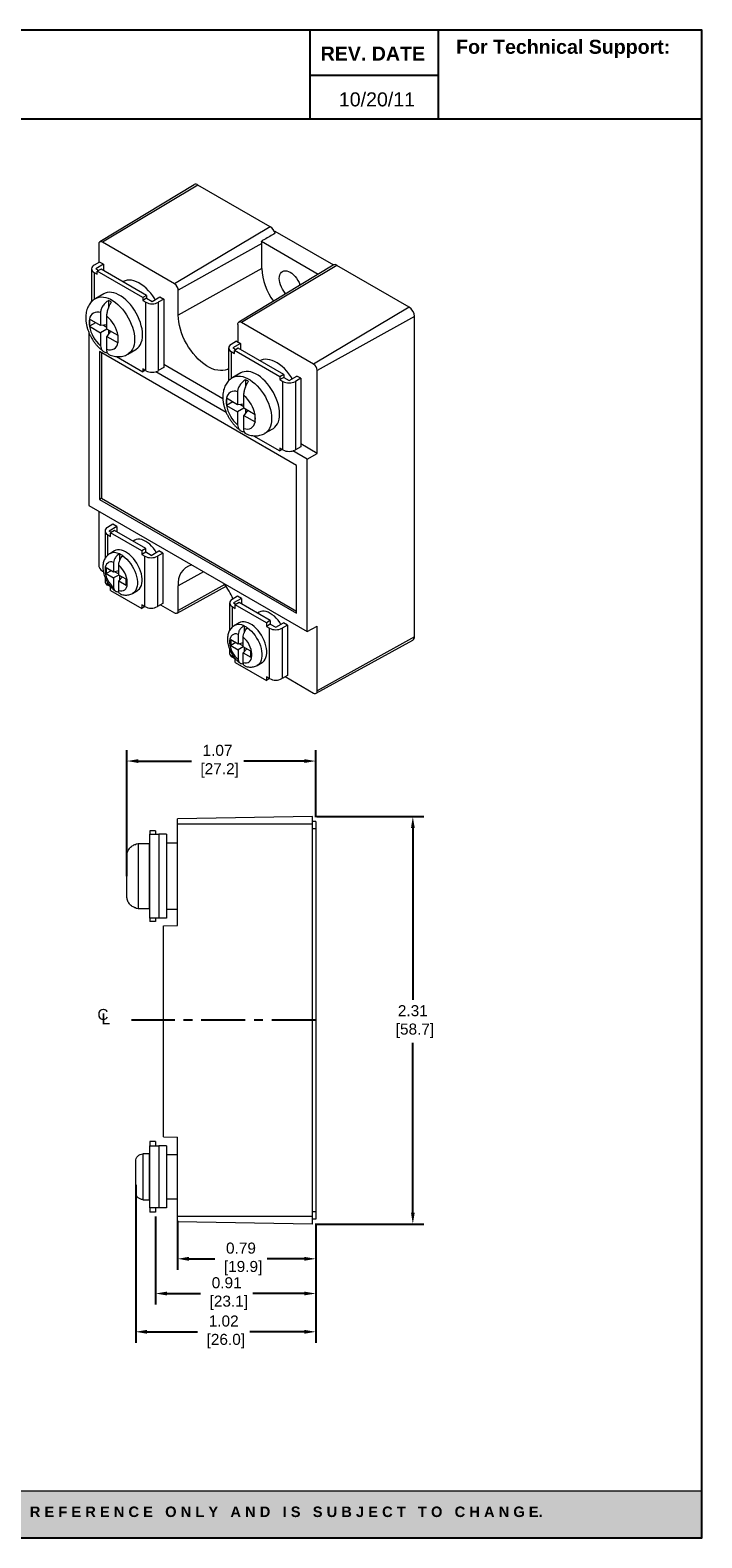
# Model space of a CAD drawing. Header units: inches. Extents: x -0.9 to 21.4, y 0.3 to 17.4.
# Tile 3 of 3: x 13.8 to 21.4, y 0.3 to 17.4. Entities that reach past the tile are written whole.
import ezdxf

# ---------------------------------------------------------------- set-up
doc = ezdxf.new("R2010")
doc.units = ezdxf.units.IN
doc.header["$MEASUREMENT"] = 0
doc.header["$PDSIZE"] = -1
doc.linetypes.add('CENTERX2', pattern=[0.8, 0.5, -0.1, 0.1, -0.1])
doc.layers.add('Layer 1', color=7, linetype='Continuous')
doc.styles.get("Standard").update_dxf_attribs({"font": 'arial.ttf'})
doc.dimstyles.get("Standard").update_dxf_attribs({"dimtxt": 0.18, "dimasz": 0.18, "dimexe": 0.18, "dimexo": 0.0625, "dimgap": 0.09, "dimtad": 0, "dimtih": 1, "dimtoh": 1, "dimdec": 4, "dimzin": 0, "dimdsep": 46, "dimtxsty": 'Standard', "dimcen": 0.09, "dimadec": 0, "dimazin": 0, "dimtfac": 1, "dimtdec": 4, "dimtofl": 0, "dimtmove": 0, "dimatfit": 3, "dimfxl": 0, "dimtolj": 1, "dimtzin": 0, "dimarcsym": 0})

# ---------------------------------------------------------------- blocks, each defined once
blk = doc.blocks.new('*D18')
at = {"color": 0, "lineweight": -2}
for p, q in [((17.061, 8.438), (18.274, 8.438)), ((18.149, 8.308), (18.149, 6.359)), ((18.149, 3.946), (18.149, 5.87)), ((17.061, 3.816), (18.274, 3.816))]:
    blk.add_line(p, q, dxfattribs=at)
at = {"color": 0}
for points in [[(18.128, 8.308), (18.171, 8.308), (18.149, 8.438)], [(18.128, 3.946), (18.171, 3.946), (18.149, 3.816)]]:
    blk.add_solid(points, dxfattribs=at)
at = {"layer": 'Defpoints', "color": 0}
for p in [(17.011, 8.438), (17.011, 3.816), (18.149, 3.816)]:
    blk.add_point(p, dxfattribs=at)
at = {"color": 0, "insert": (18.149, 6.299), "char_height": 0.125, "attachment_point": 2}
blk.add_mtext('\\A1;2.31\\P [58.7]', dxfattribs=at)
blk = doc.blocks.new('*D19')
at = {"color": 0, "lineweight": -2}
for p, q in [((15.477, 3.852), (15.477, 3.297)), ((17.047, 3.822), (17.047, 3.297)), ((15.607, 3.422), (15.901, 3.422)), ((16.917, 3.422), (16.495, 3.422))]:
    blk.add_line(p, q, dxfattribs=at)
at = {"color": 0}
for points in [[(15.607, 3.444), (15.607, 3.4), (15.477, 3.422)], [(16.917, 3.444), (16.917, 3.4), (17.047, 3.422)]]:
    blk.add_solid(points, dxfattribs=at)
at = {"layer": 'Defpoints', "color": 0}
for p in [(15.477, 3.902), (17.047, 3.872), (17.047, 3.422)]:
    blk.add_point(p, dxfattribs=at)
at = {"color": 0, "insert": (16.198, 3.606), "char_height": 0.125, "attachment_point": 2}
blk.add_mtext('\\A1;0.79\\P [19.9]', dxfattribs=at)
blk = doc.blocks.new('*D20')
at = {"color": 0, "lineweight": -2}
for p, q in [((14.903, 7.762), (14.903, 9.193)), ((15.033, 9.068), (15.635, 9.068)), ((16.917, 9.068), (16.229, 9.068)), ((17.047, 8.431), (17.047, 9.193))]:
    blk.add_line(p, q, dxfattribs=at)
at = {"color": 0}
for points in [[(15.033, 9.089), (15.033, 9.046), (14.903, 9.068)], [(16.917, 9.089), (16.917, 9.046), (17.047, 9.068)]]:
    blk.add_solid(points, dxfattribs=at)
at = {"layer": 'Defpoints', "color": 0}
for p in [(17.047, 9.068), (17.047, 8.381), (14.903, 7.712)]:
    blk.add_point(p, dxfattribs=at)
at = {"color": 0, "insert": (15.932, 9.252), "char_height": 0.125, "attachment_point": 2}
blk.add_mtext('\\A1;1.07\\P [27.2]', dxfattribs=at)
blk = doc.blocks.new('*D21')
at = {"color": 0, "lineweight": -2}
for p, q in [((15.003, 4.262), (15.003, 2.469)), ((17.047, 3.822), (17.047, 2.469)), ((15.133, 2.594), (15.705, 2.594)), ((16.917, 2.594), (16.299, 2.594))]:
    blk.add_line(p, q, dxfattribs=at)
at = {"color": 0}
for points in [[(15.133, 2.616), (15.133, 2.572), (15.003, 2.594)], [(16.917, 2.616), (16.917, 2.572), (17.047, 2.594)]]:
    blk.add_solid(points, dxfattribs=at)
at = {"layer": 'Defpoints', "color": 0}
for p in [(15.003, 4.312), (17.047, 3.872), (17.047, 2.594)]:
    blk.add_point(p, dxfattribs=at)
at = {"color": 0, "insert": (16.002, 2.779), "char_height": 0.125, "attachment_point": 2}
blk.add_mtext('\\A1;1.02\\P [26.0]', dxfattribs=at)
blk = doc.blocks.new('*D22')
at = {"color": 0, "lineweight": -2}
for p, q in [((15.227, 3.902), (15.227, 2.903)), ((17.047, 3.822), (17.047, 2.903)), ((15.357, 3.028), (15.739, 3.028)), ((16.917, 3.028), (16.333, 3.028))]:
    blk.add_line(p, q, dxfattribs=at)
at = {"color": 0}
for points in [[(15.357, 3.05), (15.357, 3.007), (15.227, 3.028)], [(16.917, 3.05), (16.917, 3.007), (17.047, 3.028)]]:
    blk.add_solid(points, dxfattribs=at)
at = {"layer": 'Defpoints', "color": 0}
for p in [(15.227, 3.952), (17.047, 3.872), (17.047, 3.028)]:
    blk.add_point(p, dxfattribs=at)
at = {"color": 0, "insert": (16.036, 3.213), "char_height": 0.125, "attachment_point": 2}
blk.add_mtext('\\A1;0.91\\P [23.1]', dxfattribs=at)
blk = doc.blocks.new('SW_SYMBOL_MOD_CL')
at = {"color": 0, "char_height": 30.5, "attachment_point": 5}
for s, insert in [('C', (15.7, 23.6)), ('L', (23.6, 11.8))]:
    blk.add_mtext(s, dxfattribs=dict(at, insert=insert))
blk = doc.blocks.new('block 4')
at = {"layer": 'Layer 1', "color": 7, "lineweight": 25}
blk.add_lwpolyline([(0.1875, -8.3125), (10.8125, -8.3125), (10.8125, -0.1875), (0.1875, -0.1875), (0.1875, -8.3125)], dxfattribs=at)
blk = doc.blocks.new('block 5')
at = {"layer": 'Layer 1', "color": 7, "lineweight": 25}
blk.add_lwpolyline([(10.8125, -0.6671), (2.3666, -0.6671)], dxfattribs=at)
blk = doc.blocks.new('block 6')
at = {"layer": 'Layer 1', "color": 7, "lineweight": 25}
blk.add_lwpolyline([(8.6985, -0.43), (9.3914, -0.43)], dxfattribs=at)
blk = doc.blocks.new('block 7')
at = {"layer": 'Layer 1', "color": 7, "insert": (8.7565, -0.3517), "char_height": 0.075556, "attachment_point": 7}
blk.add_mtext('\\fArial|b1|i0|c0|p34;\\W1;REV. DATE', dxfattribs=at)
blk = doc.blocks.new('block 8')
at = {"layer": 'Layer 1', "color": 7, "insert": (9.487, -0.3378), "char_height": 0.075556, "attachment_point": 7}
blk.add_mtext('\\fArial|b1|i0|c0|p34;\\W1;For Technical Support:', dxfattribs=at)
blk = doc.blocks.new('block 9')
at = {"layer": 'Layer 1', "color": 7, "lineweight": 25}
blk.add_lwpolyline([(8.6985, -0.1935), (8.6985, -0.6671)], dxfattribs=at)
blk = doc.blocks.new('block 10')
at = {"layer": 'Layer 1', "color": 7, "lineweight": 25}
blk.add_lwpolyline([(9.3907, -0.1935), (9.3907, -0.6671)], dxfattribs=at)
blk = doc.blocks.new('block 11')
at = {"layer": 'Layer 1', "color": 7, "lineweight": 25}
blk.add_lwpolyline([(2.3666, -0.1935), (2.3666, -0.6671)], dxfattribs=at)
blk = doc.blocks.new('block 3')
at = {"layer": 'Layer 1'}
for name in ['block 4', 'block 11', 'block 9', 'block 10', 'block 7', 'block 8', 'block 6', 'block 5']:
    blk.add_blockref(name, (0, 0), dxfattribs=at)
blk = doc.blocks.new('block 13')
at = {"layer": 'Layer 1', "color": 7, "insert": (8.7682, -0.5867), "char_height": 0.075556, "attachment_point": 7}
blk.add_mtext('\\A1;10/20/11', dxfattribs=at)

msp = doc.modelspace()

# ---------------------------------------------------------------- hatches: boundary and pattern name
at = {"layer": 'Layer 1'}
h = msp.add_hatch(color=7, dxfattribs=at)
h.dxf.hatch_style = 2
h.paths.add_polyline_path([(21.43, 0.787), (-0.933, 0.787), (-0.933, 0.257), (21.43, 0.257)])

# ---------------------------------------------------------------- linework, layer by layer
at = {"color": 7, "linetype": 'Continuous', "lineweight": 15}
for p, q in [((15.666, 15.605), (14.595, 14.956)), ((15.71, 15.601), (14.625, 14.953)), ((16.53, 15.128), (15.71, 15.601)), ((16.53, 15.128), (15.445, 14.48)), ((16.584, 15.079), (16.577, 15.075)), ((16.584, 15.079), (17.248, 14.696)), ((14.583, 14.929), (14.583, 14.722)), ((15.445, 14.48), (14.625, 14.953)), ((16.436, 14.937), (15.487, 14.407)), ((16.433, 14.963), (17.075, 14.592)), ((16.436, 14.655), (16.436, 14.937)), ((14.593, 14.728), (14.532, 14.692)), ((14.637, 14.702), (14.593, 14.728)), ((14.503, 14.651), (14.503, 14.278)), ((14.532, 14.61), (14.567, 14.59)), ((14.637, 14.702), (14.549, 14.651)), ((14.549, 14.651), (14.583, 14.632)), ((14.611, 14.648), (14.567, 14.623)), ((14.567, 14.59), (14.567, 14.623)), ((15.083, 14.325), (14.567, 14.623)), ((15.127, 14.35), (14.611, 14.648)), ((14.637, 14.702), (14.637, 14.633)), ((16.436, 14.655), (15.487, 14.126)), ((17.244, 14.694), (16.173, 14.045)), ((17.288, 14.69), (16.203, 14.042)), ((18.107, 14.217), (17.288, 14.69)), ((14.64, 14.368), (14.55, 14.315)), ((14.859, 14.505), (14.858, 14.505)), ((15.487, 14.126), (15.487, 14.407)), ((14.694, 14.291), (14.694, 14.206)), ((15.127, 14.35), (15.083, 14.325)), ((15.083, 14.325), (15.083, 14.292)), ((15.127, 14.317), (15.083, 14.292)), ((15.083, 14.292), (15.119, 14.272)), ((15.119, 13.496), (15.119, 14.272)), ((15.127, 14.35), (15.127, 14.317)), ((15.127, 14.317), (15.19, 14.281)), ((15.19, 14.281), (15.278, 14.332)), ((15.322, 14.307), (15.26, 14.272)), ((15.26, 14.272), (15.26, 13.496)), ((15.278, 14.332), (15.322, 14.307)), ((15.322, 14.307), (15.322, 13.531)), ((18.107, 14.217), (17.022, 13.569)), ((14.478, 14.081), (14.478, 14.08)), ((14.605, 14.007), (14.478, 14.081)), ((14.478, 14.08), (14.478, 14.001)), ((14.548, 14.04), (14.478, 13.999)), ((14.605, 14.154), (14.605, 14.007)), ((14.675, 13.967), (14.675, 14.113)), ((17.022, 13.569), (16.203, 14.042)), ((18.168, 14.112), (17.064, 13.497)), ((18.168, 10.478), (18.168, 14.112)), ((14.472, 13.922), (14.474, 13.923)), ((14.475, 13.92), (14.472, 13.922)), ((14.472, 13.922), (14.472, 11.967)), ((14.478, 13.999), (14.478, 13.999)), ((14.478, 13.999), (14.605, 13.926)), ((14.675, 14.014), (14.605, 14.007)), ((14.675, 13.967), (14.605, 13.926)), ((14.605, 13.926), (14.605, 13.779)), ((14.638, 14.01), (14.675, 13.989)), ((14.803, 13.893), (14.675, 13.967)), ((14.716, 13.943), (14.675, 13.885)), ((14.675, 13.885), (14.803, 13.812)), ((14.675, 13.738), (14.675, 13.885)), ((14.694, 13.956), (14.694, 13.912)), ((14.803, 13.893), (14.803, 13.893)), ((14.803, 13.813), (14.803, 13.892)), ((16.161, 14.018), (16.161, 13.823)), ((16.829, 12.422), (14.592, 13.714)), ((14.592, 13.714), (14.592, 12.036)), ((14.614, 13.701), (14.614, 12.048)), ((14.803, 13.812), (14.803, 13.813)), ((14.915, 13.683), (15.005, 13.735)), ((16.058, 13.753), (16.058, 13.38)), ((16.149, 13.83), (16.088, 13.794)), ((16.088, 13.712), (16.123, 13.692)), ((16.193, 13.804), (16.105, 13.753)), ((16.105, 13.753), (16.138, 13.734)), ((16.167, 13.75), (16.123, 13.725)), ((16.123, 13.692), (16.123, 13.725)), ((16.639, 13.427), (16.123, 13.725)), ((16.149, 13.83), (16.193, 13.804)), ((16.683, 13.452), (16.167, 13.75)), ((16.193, 13.804), (16.193, 13.735)), ((14.785, 13.656), (15.083, 13.484)), ((15.083, 13.516), (15.083, 13.484)), ((15.119, 13.496), (15.083, 13.516)), ((15.322, 13.531), (15.26, 13.496)), ((15.992, 13.177), (15.322, 13.564)), ((16.414, 13.607), (16.414, 13.607)), ((15.112, 13.5), (15.083, 13.484)), ((16.031, 13.022), (15.23, 13.484)), ((16.196, 13.47), (16.105, 13.417)), ((16.25, 13.393), (16.25, 13.308)), ((16.683, 13.452), (16.639, 13.427)), ((16.639, 13.427), (16.639, 13.394)), ((16.683, 13.419), (16.639, 13.394)), ((16.639, 13.394), (16.674, 13.374)), ((16.674, 12.598), (16.674, 13.374)), ((16.683, 13.452), (16.683, 13.419)), ((16.683, 13.419), (16.745, 13.383)), ((16.745, 13.383), (16.834, 13.434)), ((16.877, 13.409), (16.816, 13.374)), ((16.816, 13.374), (16.816, 12.598)), ((16.877, 13.409), (16.834, 13.434)), ((16.877, 13.409), (16.877, 12.633)), ((17.064, 12.558), (17.064, 13.497)), ((16.033, 13.183), (16.033, 13.181)), ((16.16, 13.109), (16.033, 13.183)), ((16.033, 13.181), (16.033, 13.103)), ((16.16, 13.256), (16.16, 13.109)), ((16.231, 13.069), (16.231, 13.215)), ((16.104, 13.142), (16.033, 13.101)), ((16.033, 13.101), (16.033, 13.101)), ((16.033, 13.101), (16.16, 13.028)), ((16.231, 13.116), (16.16, 13.109)), ((16.231, 13.069), (16.16, 13.028)), ((16.16, 13.028), (16.16, 12.881)), ((16.193, 13.112), (16.231, 13.09)), ((16.358, 12.995), (16.231, 13.069)), ((16.272, 13.045), (16.231, 12.987)), ((16.25, 13.058), (16.25, 13.014)), ((16.231, 12.987), (16.358, 12.914)), ((16.231, 12.84), (16.231, 12.987)), ((16.358, 12.995), (16.358, 12.995)), ((16.358, 12.915), (16.358, 12.994)), ((16.358, 12.913), (16.358, 12.915)), ((16.47, 12.785), (16.561, 12.837)), ((16.34, 12.758), (16.639, 12.586)), ((17.064, 12.558), (16.877, 12.666)), ((16.639, 12.618), (16.639, 12.586)), ((16.674, 12.598), (16.639, 12.618)), ((16.667, 12.602), (16.639, 12.586)), ((16.949, 12.492), (16.786, 12.586)), ((16.877, 12.633), (16.816, 12.598)), ((16.949, 12.492), (17.064, 12.558)), ((16.949, 10.537), (16.949, 12.492)), ((16.829, 10.745), (16.829, 12.422)), ((14.614, 12.048), (14.592, 12.036)), ((14.592, 12.036), (16.829, 10.745)), ((14.614, 12.048), (16.829, 10.769)), ((14.472, 11.967), (16.949, 10.537)), ((14.583, 11.902), (14.583, 11.295)), ((14.655, 11.677), (14.655, 11.365)), ((14.745, 11.753), (14.684, 11.718)), ((14.684, 11.636), (14.719, 11.616)), ((14.789, 11.728), (14.701, 11.677)), ((14.728, 11.662), (14.701, 11.677)), ((14.763, 11.682), (14.719, 11.657)), ((14.719, 11.616), (14.719, 11.657)), ((15.073, 11.453), (14.719, 11.657)), ((14.789, 11.728), (14.745, 11.753)), ((15.117, 11.478), (14.763, 11.682)), ((14.789, 11.728), (14.789, 11.667)), ((14.992, 11.572), (14.973, 11.561)), ((15.117, 11.478), (15.073, 11.453)), ((15.117, 11.437), (15.117, 11.478)), ((14.763, 11.452), (14.708, 11.42)), ((14.753, 11.321), (14.753, 11.211)), ((14.81, 11.178), (14.81, 11.289)), ((14.82, 11.416), (14.82, 11.338)), ((15.073, 11.453), (15.073, 11.412)), ((15.117, 11.437), (15.073, 11.412)), ((15.073, 11.412), (15.108, 11.391)), ((15.108, 10.82), (15.108, 11.391)), ((15.179, 11.401), (15.117, 11.437)), ((15.179, 11.401), (15.267, 11.452)), ((15.311, 11.427), (15.25, 11.391)), ((15.25, 11.391), (15.25, 10.82)), ((15.311, 11.427), (15.267, 11.452)), ((15.311, 11.427), (15.311, 10.855)), ((14.625, 11.223), (14.636, 11.217)), ((14.655, 11.153), (14.655, 11.105)), ((14.753, 11.211), (14.668, 11.26)), ((14.668, 11.26), (14.668, 11.194)), ((14.725, 11.227), (14.668, 11.194)), ((14.668, 11.194), (14.753, 11.146)), ((14.81, 11.224), (14.753, 11.211)), ((14.81, 11.178), (14.753, 11.146)), ((14.753, 11.146), (14.753, 11.035)), ((14.768, 11.214), (14.81, 11.19)), ((14.895, 11.129), (14.81, 11.178)), ((14.849, 11.155), (14.81, 11.113)), ((14.82, 11.172), (14.82, 11.124)), ((14.895, 11.064), (14.895, 11.129)), ((14.719, 11.044), (14.684, 11.065)), ((14.719, 11.003), (14.719, 11.044)), ((14.719, 11.003), (15.073, 10.799)), ((14.81, 11.002), (14.81, 11.113)), ((14.81, 11.113), (14.895, 11.064)), ((14.968, 10.969), (15.023, 11.001)), ((15.474, 10.746), (16.029, 11.051)), ((15.487, 10.774), (15.487, 11.055)), ((15.108, 10.82), (15.073, 10.84)), ((15.073, 10.84), (15.073, 10.799)), ((15.108, 10.82), (15.073, 10.799)), ((15.311, 10.855), (15.25, 10.82)), ((15.286, 10.841), (15.445, 10.75)), ((16.069, 10.861), (16.069, 10.548)), ((16.16, 10.937), (16.098, 10.901)), ((16.098, 10.82), (16.134, 10.799)), ((16.204, 10.912), (16.115, 10.861)), ((16.115, 10.861), (16.142, 10.845)), ((16.177, 10.866), (16.134, 10.84)), ((16.134, 10.799), (16.134, 10.84)), ((16.487, 10.636), (16.134, 10.84)), ((16.204, 10.912), (16.16, 10.937)), ((16.531, 10.661), (16.177, 10.866)), ((16.204, 10.912), (16.204, 10.85)), ((16.178, 10.635), (16.122, 10.603)), ((16.406, 10.755), (16.387, 10.745)), ((16.531, 10.661), (16.487, 10.636)), ((16.487, 10.636), (16.487, 10.595)), ((16.531, 10.621), (16.487, 10.595)), ((16.531, 10.661), (16.531, 10.621)), ((16.531, 10.621), (16.593, 10.585)), ((16.593, 10.585), (16.682, 10.636)), ((16.725, 10.61), (16.664, 10.575)), ((16.725, 10.61), (16.682, 10.636)), ((16.725, 10.61), (16.725, 10.039)), ((16.167, 10.394), (16.083, 10.443)), ((16.083, 10.443), (16.083, 10.378)), ((16.167, 10.505), (16.167, 10.394)), ((16.224, 10.362), (16.224, 10.472)), ((16.234, 10.6), (16.234, 10.521)), ((16.487, 10.595), (16.522, 10.575)), ((16.522, 10.003), (16.522, 10.575)), ((16.664, 10.575), (16.664, 10.003)), ((16.949, 10.537), (17.064, 10.599)), ((17.052, 9.836), (18.15, 10.439)), ((17.064, 9.863), (17.064, 10.599)), ((18.168, 10.478), (17.064, 9.863)), ((16.069, 10.336), (16.069, 10.289)), ((16.139, 10.411), (16.083, 10.378)), ((16.083, 10.378), (16.167, 10.329)), ((16.224, 10.408), (16.167, 10.394)), ((16.224, 10.362), (16.167, 10.329)), ((16.167, 10.329), (16.167, 10.218)), ((16.182, 10.398), (16.224, 10.373)), ((16.309, 10.313), (16.224, 10.362)), ((16.264, 10.339), (16.224, 10.296)), ((16.224, 10.186), (16.224, 10.296)), ((16.224, 10.296), (16.309, 10.247)), ((16.234, 10.356), (16.234, 10.307)), ((16.309, 10.247), (16.309, 10.313)), ((16.134, 10.228), (16.098, 10.248)), ((16.134, 10.187), (16.134, 10.228)), ((16.134, 10.187), (16.487, 9.983)), ((16.382, 10.153), (16.437, 10.185)), ((16.522, 10.003), (16.487, 10.024)), ((16.487, 10.024), (16.487, 9.983)), ((16.522, 10.003), (16.487, 9.983)), ((16.725, 10.039), (16.664, 10.003)), ((16.701, 10.025), (17.022, 9.839)), ((17.011, 8.438), (15.477, 8.411)), ((15.477, 8.352), (15.477, 8.411)), ((17.011, 8.352), (17.011, 8.438)), ((17.047, 8.381), (17.011, 8.381)), ((17.047, 8.381), (17.047, 8.298)), ((15.227, 8.277), (15.165, 8.277)), ((15.165, 8.277), (15.165, 8.237)), ((15.165, 7.287), (15.165, 8.237)), ((15.165, 8.237), (15.265, 8.237)), ((15.227, 8.277), (15.227, 8.237)), ((15.265, 8.237), (15.265, 7.287)), ((15.352, 8.237), (15.265, 8.237)), ((15.352, 8.237), (15.352, 7.287)), ((15.477, 7.202), (15.477, 8.352)), ((17.011, 8.352), (15.477, 8.352)), ((17.011, 3.902), (17.011, 8.352)), ((17.047, 8.298), (17.011, 8.298)), ((17.047, 8.298), (17.047, 3.955)), ((15.003, 8.123), (15.003, 8.124)), ((15.161, 8.127), (15.033, 8.127)), ((15.161, 7.397), (15.161, 8.127)), ((15.477, 8.137), (15.352, 8.137)), ((14.903, 7.812), (14.903, 7.992)), ((15.165, 7.922), (15.161, 7.922)), ((14.903, 7.714), (14.903, 7.811)), ((14.903, 7.712), (14.903, 7.714)), ((14.903, 7.533), (14.903, 7.712)), ((15.161, 7.602), (15.165, 7.602)), ((15.003, 7.401), (15.003, 7.402)), ((15.033, 7.397), (15.161, 7.397)), ((15.352, 7.387), (15.477, 7.387)), ((15.265, 7.287), (15.165, 7.287)), ((15.165, 7.287), (15.165, 7.247)), ((15.227, 7.247), (15.165, 7.247)), ((15.227, 7.287), (15.227, 7.247)), ((15.352, 7.287), (15.265, 7.287)), ((15.317, 7.2), (15.477, 7.202)), ((15.317, 4.805), (15.317, 7.2)), ((15.317, 4.805), (15.477, 4.802)), ((15.477, 3.902), (15.477, 4.802)), ((15.227, 4.752), (15.165, 4.752)), ((15.165, 4.752), (15.165, 4.702)), ((15.165, 4.002), (15.165, 4.702)), ((15.165, 4.702), (15.265, 4.702)), ((15.227, 4.752), (15.227, 4.702)), ((15.265, 4.702), (15.265, 4.002)), ((15.352, 4.702), (15.265, 4.702)), ((15.352, 4.702), (15.352, 4.002)), ((15.003, 4.177), (15.003, 4.528)), ((15.161, 4.612), (15.083, 4.612)), ((15.083, 4.612), (15.083, 4.611)), ((15.083, 4.611), (15.083, 4.094)), ((15.161, 4.092), (15.161, 4.612)), ((15.165, 4.488), (15.161, 4.488)), ((15.477, 4.602), (15.352, 4.602)), ((15.161, 4.216), (15.165, 4.216)), ((15.083, 4.094), (15.083, 4.092)), ((15.083, 4.092), (15.161, 4.092)), ((15.265, 4.002), (15.165, 4.002)), ((15.165, 4.002), (15.165, 3.952)), ((15.227, 3.952), (15.165, 3.952)), ((15.227, 4.002), (15.227, 3.952)), ((15.352, 4.002), (15.265, 4.002)), ((15.352, 4.102), (15.477, 4.102)), ((17.047, 3.955), (17.011, 3.955)), ((17.047, 3.955), (17.047, 3.872)), ((15.477, 3.842), (15.477, 3.902)), ((17.011, 3.902), (15.477, 3.902)), ((17.011, 3.816), (15.477, 3.842)), ((17.011, 3.816), (17.011, 3.902)), ((17.047, 3.872), (17.011, 3.872))]:
    msp.add_line(p, q, dxfattribs=at)
at = {"color": 8, "linetype": 'Continuous', "lineweight": 15}
for p, q in [((14.532, 14.61), (14.532, 14.303)), ((16.088, 13.712), (16.088, 13.405)), ((14.684, 11.636), (14.684, 11.402)), ((15.774, 11.215), (15.487, 11.055)), ((14.684, 11.094), (14.684, 11.065)), ((16.016, 11.069), (15.487, 10.774)), ((16.098, 10.82), (16.098, 10.585)), ((16.098, 10.278), (16.098, 10.248)), ((15.033, 8.127), (15.033, 7.397))]:
    msp.add_line(p, q, dxfattribs=at)
at = {"linetype": 'CENTERX2'}
msp.add_line((17.047, 6.127), (14.954, 6.127), dxfattribs=at)
at = {"color": 7, "linetype": 'Continuous', "lineweight": 15, "flags": 128}
for points in [[(16.707, 14.369), (16.701, 14.375), (16.684, 14.396), (16.67, 14.419), (16.657, 14.444), (16.647, 14.469), (16.64, 14.494), (16.635, 14.518), (16.633, 14.541), (16.635, 14.563), (16.64, 14.582), (16.647, 14.598), (16.657, 14.612), (16.67, 14.621), (16.684, 14.628), (16.701, 14.63), (16.719, 14.628), (16.738, 14.622), (16.757, 14.613), (16.777, 14.6), (16.795, 14.584), (16.813, 14.565), (16.83, 14.544), (16.845, 14.52), (16.857, 14.496), (16.867, 14.471), (16.869, 14.467)], [(15.005, 13.735), (15.01, 13.738), (15.028, 13.753), (15.044, 13.77), (15.057, 13.791), (15.067, 13.815), (15.075, 13.842), (15.079, 13.871), (15.081, 13.903), (15.079, 13.936), (15.075, 13.97), (15.067, 14.006), (15.057, 14.041), (15.044, 14.078), (15.028, 14.113), (15.01, 14.148), (14.99, 14.182), (14.967, 14.215), (14.943, 14.245), (14.918, 14.273), (14.892, 14.299), (14.864, 14.322), (14.837, 14.341), (14.809, 14.357), (14.781, 14.37), (14.754, 14.379), (14.727, 14.384), (14.702, 14.385), (14.678, 14.382), (14.655, 14.375), (14.64, 14.368)], [(15.226, 14.302), (15.221, 14.31), (15.198, 14.343), (15.175, 14.374), (15.149, 14.403), (15.123, 14.43), (15.095, 14.453), (15.067, 14.474), (15.039, 14.491), (15.011, 14.504), (14.983, 14.514), (14.956, 14.521), (14.93, 14.523), (14.905, 14.521), (14.882, 14.516), (14.861, 14.507), (14.859, 14.505)], [(16.058, 13.516), (16.045, 13.509), (16.019, 13.501), (15.992, 13.497), (15.964, 13.496), (15.934, 13.5), (15.903, 13.507), (15.872, 13.518), (15.84, 13.533), (15.808, 13.552), (15.776, 13.574), (15.744, 13.599), (15.714, 13.627), (15.684, 13.658), (15.655, 13.691), (15.628, 13.727), (15.603, 13.764), (15.58, 13.803), (15.559, 13.843), (15.54, 13.884), (15.524, 13.926), (15.511, 13.967), (15.5, 14.008), (15.493, 14.049), (15.488, 14.088), (15.487, 14.126)], [(16.781, 13.404), (16.765, 13.429), (16.742, 13.461), (16.718, 13.491), (16.692, 13.519), (16.665, 13.544), (16.637, 13.566), (16.609, 13.585), (16.58, 13.6), (16.553, 13.612), (16.525, 13.62), (16.499, 13.624), (16.473, 13.625), (16.449, 13.621), (16.427, 13.614), (16.414, 13.607)], [(16.561, 12.837), (16.566, 12.84), (16.584, 12.855), (16.599, 12.872), (16.612, 12.893), (16.623, 12.917), (16.63, 12.944), (16.635, 12.973), (16.636, 13.005), (16.635, 13.038), (16.63, 13.072), (16.623, 13.107), (16.612, 13.143), (16.599, 13.18), (16.584, 13.215), (16.566, 13.25), (16.545, 13.284), (16.523, 13.317), (16.499, 13.347), (16.474, 13.375), (16.447, 13.401), (16.42, 13.424), (16.392, 13.443), (16.364, 13.459), (16.336, 13.472), (16.309, 13.481), (16.283, 13.486), (16.257, 13.487), (16.233, 13.484), (16.211, 13.477), (16.196, 13.47)], [(15.023, 11.001), (15.033, 11.008), (15.047, 11.022), (15.059, 11.039), (15.068, 11.059), (15.074, 11.082), (15.077, 11.107), (15.077, 11.134), (15.074, 11.163), (15.068, 11.193), (15.059, 11.223), (15.047, 11.253), (15.033, 11.283), (15.017, 11.312), (14.998, 11.34), (14.978, 11.365), (14.957, 11.389), (14.934, 11.41), (14.911, 11.427), (14.887, 11.442), (14.864, 11.453), (14.841, 11.46), (14.819, 11.463), (14.798, 11.463), (14.779, 11.458), (14.763, 11.452)], [(15.237, 11.435), (15.224, 11.455), (15.205, 11.481), (15.184, 11.505), (15.162, 11.526), (15.14, 11.544), (15.117, 11.559), (15.094, 11.571), (15.071, 11.579), (15.049, 11.583), (15.028, 11.583), (15.009, 11.579), (14.992, 11.572)], [(14.753, 11.321), (14.734, 11.326), (14.716, 11.326), (14.7, 11.322), (14.685, 11.314), (14.673, 11.302), (14.664, 11.286), (14.658, 11.268), (14.655, 11.247), (14.655, 11.223), (14.658, 11.199), (14.664, 11.173), (14.673, 11.147), (14.685, 11.121), (14.7, 11.097), (14.716, 11.074), (14.734, 11.053), (14.753, 11.035)], [(14.81, 11.002), (14.829, 10.998), (14.847, 10.998), (14.863, 11.002), (14.878, 11.01), (14.89, 11.022), (14.899, 11.037), (14.905, 11.056), (14.908, 11.077), (14.908, 11.1), (14.905, 11.125), (14.899, 11.151), (14.89, 11.177), (14.878, 11.202), (14.863, 11.227), (14.847, 11.25), (14.829, 11.271), (14.81, 11.289)], [(16.437, 10.185), (16.447, 10.191), (16.462, 10.205), (16.473, 10.222), (16.482, 10.242), (16.488, 10.265), (16.491, 10.29), (16.491, 10.318), (16.488, 10.346), (16.482, 10.376), (16.473, 10.406), (16.462, 10.437), (16.447, 10.467), (16.431, 10.496), (16.413, 10.523), (16.393, 10.549), (16.371, 10.573), (16.348, 10.593), (16.325, 10.611), (16.302, 10.626), (16.278, 10.636), (16.255, 10.644), (16.233, 10.647), (16.212, 10.646), (16.193, 10.642), (16.178, 10.635)], [(16.652, 10.618), (16.639, 10.639), (16.619, 10.665), (16.599, 10.688), (16.577, 10.71), (16.554, 10.728), (16.531, 10.743), (16.508, 10.755), (16.485, 10.763), (16.463, 10.767), (16.443, 10.767), (16.423, 10.763), (16.406, 10.755)], [(16.167, 10.505), (16.148, 10.509), (16.13, 10.509), (16.114, 10.505), (16.099, 10.497), (16.088, 10.485), (16.078, 10.47), (16.072, 10.451), (16.069, 10.43), (16.069, 10.407), (16.072, 10.382), (16.078, 10.357), (16.088, 10.331), (16.099, 10.305), (16.114, 10.28), (16.13, 10.257), (16.148, 10.237), (16.167, 10.218)], [(16.224, 10.186), (16.243, 10.182), (16.261, 10.182), (16.278, 10.186), (16.292, 10.194), (16.304, 10.206), (16.313, 10.221), (16.319, 10.239), (16.323, 10.261), (16.323, 10.284), (16.319, 10.309), (16.313, 10.334), (16.304, 10.36), (16.292, 10.386), (16.278, 10.411), (16.261, 10.434), (16.243, 10.454), (16.224, 10.472)], [(14.903, 7.812), (14.903, 7.812)]]:
    msp.add_lwpolyline(points, dxfattribs=at)
at = {"color": 8, "linetype": 'Continuous', "lineweight": 15, "flags": 128}
for points in [[(14.55, 14.316), (14.565, 14.323), (14.587, 14.33), (14.611, 14.332), (14.637, 14.331), (14.663, 14.326), (14.69, 14.318), (14.718, 14.305), (14.746, 14.289), (14.774, 14.269), (14.801, 14.247), (14.828, 14.221), (14.853, 14.193), (14.877, 14.162), (14.899, 14.13), (14.919, 14.096), (14.938, 14.061), (14.953, 14.025), (14.966, 13.989), (14.977, 13.953), (14.984, 13.918), (14.989, 13.883), (14.99, 13.85), (14.989, 13.819), (14.984, 13.79), (14.977, 13.763), (14.966, 13.739), (14.953, 13.718), (14.938, 13.7), (14.919, 13.686), (14.915, 13.683)], [(16.105, 13.417), (16.121, 13.425), (16.143, 13.432), (16.167, 13.434), (16.192, 13.433), (16.219, 13.428), (16.246, 13.419), (16.274, 13.407), (16.302, 13.391), (16.329, 13.371), (16.357, 13.349), (16.383, 13.323), (16.409, 13.295), (16.433, 13.264), (16.455, 13.232), (16.475, 13.198), (16.493, 13.163), (16.509, 13.127), (16.522, 13.091), (16.532, 13.055), (16.54, 13.02), (16.544, 12.985), (16.546, 12.952), (16.544, 12.921), (16.54, 12.892), (16.532, 12.865), (16.522, 12.841), (16.509, 12.82), (16.493, 12.802), (16.475, 12.788), (16.47, 12.785)], [(14.856, 11.395), (14.88, 11.377), (14.902, 11.357), (14.924, 11.333), (14.944, 11.307), (14.962, 11.28), (14.978, 11.251), (14.992, 11.221), (15.004, 11.191), (15.013, 11.16), (15.019, 11.131), (15.022, 11.102), (15.022, 11.075), (15.019, 11.05), (15.013, 11.027), (15.004, 11.007), (14.992, 10.99), (14.978, 10.976), (14.968, 10.969)], [(16.271, 10.579), (16.294, 10.561), (16.316, 10.54), (16.338, 10.517), (16.358, 10.491), (16.376, 10.463), (16.393, 10.435), (16.407, 10.405), (16.418, 10.374), (16.427, 10.344), (16.433, 10.314), (16.436, 10.286), (16.436, 10.259), (16.433, 10.233), (16.427, 10.211), (16.418, 10.191), (16.407, 10.173), (16.393, 10.16), (16.382, 10.153)]]:
    msp.add_lwpolyline(points, dxfattribs=at)
at = {"color": 7, "linetype": 'Continuous', "lineweight": 15}
for centre, radius, start, end in [((15.685, 15.569), 0.0411, 52.6415, 116.9986), ((16.457, 15.016), 0.134, 16.8042, 57.1846), ((14.609, 14.933), 0.0259, 50.7967, 189.214), ((16.316, 14.931), 0.121, 15.4687, 16.4322), ((16.338, 14.936), 0.0987, 0.6126, 15.9665), ((14.547, 14.651), 0.0437, 110.7834, 249.2165), ((17.118, 14.684), 0.682, 182.407, 215.9392), ((17.262, 14.656), 0.0426, 53.9392, 115.7008), ((15.396, 14.403), 0.0911, 2.6055, 57.3945), ((14.541, 13.987), 0.341, 56.8139, 63.1915), ((15.19, 14.408), 0.154, 242.6097, 297.3903), ((18.036, 14.106), 0.132, 2.6054, 57.3946), ((14.694, 14.04), 0.22, 169.7104, 190.2896), ((14.569, 14.069), 0.092, 67.1751, 172.8356), ((14.427, 13.823), 0.382, 10.582, 49.418), ((16.186, 14.022), 0.0259, 50.7967, 189.214), ((14.853, 14.069), 0.382, 190.5821, 229.4179), ((14.586, 13.852), 0.22, 349.7103, 10.2897), ((14.711, 13.823), 0.092, 247.1752, 352.8356), ((16.103, 13.753), 0.0437, 110.7834, 249.2166), ((16.973, 13.493), 0.0911, 2.6055, 57.3945), ((15.19, 13.632), 0.154, 242.6097, 297.3903), ((16.096, 13.089), 0.341, 56.8139, 63.1915), ((16.745, 13.51), 0.154, 242.6097, 297.3903), ((16.25, 13.142), 0.22, 169.7103, 190.2897), ((16.125, 13.171), 0.092, 67.1751, 172.8357), ((15.983, 12.925), 0.382, 10.582, 49.418), ((16.409, 13.171), 0.382, 190.582, 229.418), ((16.267, 12.925), 0.092, 247.1752, 352.8355), ((16.142, 12.954), 0.22, 349.7104, 10.2896), ((16.745, 12.734), 0.154, 242.6097, 297.3903), ((14.699, 11.677), 0.0437, 110.7834, 249.2165), ((14.674, 11.299), 0.0911, 182.6055, 237.3945), ((14.716, 11.195), 0.245, 55.0486, 64.9568), ((15.179, 11.528), 0.154, 242.6097, 297.3903), ((15.694, 11.09), 0.21, 105.2043, 189.5403), ((14.705, 11.11), 0.0503, 185.695, 245.6252), ((15.355, 10.59), 0.816, 22.8147, 36.8123), ((15.179, 10.956), 0.154, 242.6097, 297.3903), ((15.461, 10.77), 0.0259, 230.7967, 9.214), ((16.114, 10.861), 0.0437, 110.7834, 249.2166), ((16.13, 10.378), 0.245, 55.0486, 64.9568), ((16.593, 10.711), 0.154, 242.6097, 297.3903), ((18.126, 10.474), 0.0422, 303.9653, 6.3961), ((16.119, 10.294), 0.0503, 185.6948, 245.6254), ((16.593, 10.14), 0.154, 242.6097, 297.3903), ((17.039, 9.859), 0.0259, 230.7967, 9.214), ((15.033, 7.997), 0.13, 90, 103.3424), ((15.033, 7.527), 0.13, 256.6576, 270)]:
    msp.add_arc(centre, radius, start, end, dxfattribs=at)
at = {"color": 8, "linetype": 'Continuous', "lineweight": 15}
for centre, start, end in [((14.761, 11.312), 60.4249, 116.1311), ((16.175, 10.496), 60.425, 116.131)]:
    msp.add_arc(centre, 0.12, start, end, dxfattribs=at)
at = {"color": 7, "linetype": 'Continuous', "lineweight": 15}
for points, knots in [([(16.585, 15.054), (16.545, 15.031), (16.504, 15.007), (16.464, 14.984), (16.453, 14.977), (16.443, 14.971), (16.432, 14.965)], [0.0000002, 0.0000002, 0.0000002, 0.0000002, 0.002148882, 0.002148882, 0.002148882, 0.002718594, 0.002718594, 0.002718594, 0.002718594]), ([(14.55, 14.315), (14.547, 14.314), (14.536, 14.308), (14.519, 14.295), (14.499, 14.275), (14.481, 14.253), (14.466, 14.229), (14.454, 14.203), (14.445, 14.175), (14.439, 14.144), (14.436, 14.118), (14.436, 14.101), (14.436, 14.095)], [0, 0, 0, 0, 0.034955, 0.143722, 0.251677, 0.359754, 0.468959, 0.580282, 0.694631, 0.812677, 0.934632, 1, 1, 1, 1]), ([(14.694, 14.291), (14.682, 14.284), (14.67, 14.275), (14.648, 14.254), (14.638, 14.243), (14.622, 14.218), (14.616, 14.205), (14.607, 14.179), (14.605, 14.166), (14.605, 14.154)], [0, 0, 0, 0, 0.25, 0.25, 0.5, 0.5, 0.75, 0.75, 1, 1, 1, 1]), ([(14.675, 14.113), (14.675, 14.126), (14.677, 14.139), (14.682, 14.167), (14.685, 14.182), (14.695, 14.21), (14.7, 14.224), (14.713, 14.25), (14.72, 14.262), (14.727, 14.272)], [0, 0, 0, 0, 0.25, 0.25, 0.5, 0.5, 0.75, 0.75, 1, 1, 1, 1]), ([(14.436, 14.095), (14.436, 14.088), (14.436, 14.07), (14.44, 14.04), (14.446, 14.004), (14.456, 13.969), (14.469, 13.934), (14.484, 13.9), (14.501, 13.867), (14.521, 13.835), (14.543, 13.805), (14.567, 13.776), (14.593, 13.75), (14.616, 13.73), (14.63, 13.72), (14.635, 13.716)], [0, 0, 0, 0, 0.048678, 0.131635, 0.214678, 0.297627, 0.380257, 0.462575, 0.544721, 0.626905, 0.70933, 0.792209, 0.875794, 0.960292, 1, 1, 1, 1]), ([(14.605, 13.779), (14.606, 13.769), (14.608, 13.747), (14.625, 13.72), (14.649, 13.706), (14.669, 13.702), (14.679, 13.702), (14.682, 13.702)], [0, 0, 0, 0, 0.238419, 0.510777, 0.788132, 0.939149, 1, 1, 1, 1]), ([(14.699, 13.681), (14.696, 13.682), (14.686, 13.685), (14.678, 13.705), (14.676, 13.728), (14.675, 13.738)], [0, 0, 0, 0, 0.228684, 0.63239, 1, 1, 1, 1]), ([(14.698, 13.679), (14.704, 13.677), (14.718, 13.67), (14.743, 13.663), (14.772, 13.657), (14.8, 13.654), (14.829, 13.655), (14.858, 13.66), (14.886, 13.669), (14.905, 13.677), (14.914, 13.683), (14.915, 13.684)], [0, 0, 0, 0, 0.074007, 0.209902, 0.341585, 0.469244, 0.593519, 0.728571, 0.859761, 0.987692, 1, 1, 1, 1]), ([(16.106, 13.417), (16.103, 13.416), (16.092, 13.41), (16.075, 13.397), (16.054, 13.377), (16.037, 13.355), (16.022, 13.331), (16.01, 13.305), (16.001, 13.277), (15.995, 13.246), (15.992, 13.22), (15.992, 13.203), (15.992, 13.197)], [0, 0, 0, 0, 0.034955, 0.143722, 0.251677, 0.359754, 0.468959, 0.580282, 0.694631, 0.812677, 0.934632, 1, 1, 1, 1]), ([(16.25, 13.393), (16.237, 13.386), (16.225, 13.377), (16.203, 13.356), (16.194, 13.345), (16.178, 13.32), (16.171, 13.307), (16.163, 13.281), (16.16, 13.268), (16.16, 13.256)], [0, 0, 0, 0, 0.25, 0.25, 0.5, 0.5, 0.75, 0.75, 1, 1, 1, 1]), ([(16.231, 13.215), (16.231, 13.228), (16.232, 13.241), (16.237, 13.269), (16.241, 13.284), (16.25, 13.312), (16.256, 13.326), (16.269, 13.352), (16.276, 13.364), (16.283, 13.374)], [0, 0, 0, 0, 0.25, 0.25, 0.5, 0.5, 0.75, 0.75, 1, 1, 1, 1]), ([(15.992, 13.197), (15.992, 13.19), (15.992, 13.172), (15.995, 13.142), (16.002, 13.106), (16.012, 13.071), (16.024, 13.036), (16.039, 13.002), (16.057, 12.969), (16.077, 12.937), (16.099, 12.907), (16.123, 12.878), (16.149, 12.852), (16.171, 12.832), (16.186, 12.822), (16.19, 12.818)], [0, 0, 0, 0, 0.0486783, 0.1316349, 0.2146781, 0.2976266, 0.3802567, 0.4625746, 0.5447208, 0.626905, 0.70933, 0.7922094, 0.8757938, 0.9602918, 1, 1, 1, 1]), ([(16.16, 12.881), (16.161, 12.871), (16.164, 12.849), (16.181, 12.822), (16.205, 12.808), (16.225, 12.804), (16.235, 12.804), (16.237, 12.804)], [0, 0, 0, 0, 0.23842, 0.510776, 0.788132, 0.939149, 1, 1, 1, 1]), ([(16.255, 12.783), (16.251, 12.784), (16.242, 12.787), (16.233, 12.807), (16.232, 12.83), (16.231, 12.84)], [0, 0, 0, 0, 0.228684, 0.63239, 1, 1, 1, 1]), ([(16.254, 12.781), (16.259, 12.779), (16.274, 12.772), (16.298, 12.765), (16.327, 12.759), (16.356, 12.756), (16.385, 12.757), (16.414, 12.762), (16.442, 12.771), (16.461, 12.779), (16.47, 12.785), (16.471, 12.786)], [0, 0, 0, 0, 0.074007, 0.209902, 0.341585, 0.469245, 0.593519, 0.728571, 0.859761, 0.987692, 1, 1, 1, 1]), ([(14.709, 11.42), (14.708, 11.419), (14.7, 11.416), (14.687, 11.405), (14.671, 11.389), (14.657, 11.37), (14.646, 11.349), (14.638, 11.327), (14.633, 11.302), (14.63, 11.275), (14.631, 11.247), (14.635, 11.217), (14.642, 11.188), (14.652, 11.158), (14.664, 11.129), (14.679, 11.101), (14.696, 11.075), (14.715, 11.049), (14.736, 11.026), (14.754, 11.009), (14.766, 11), (14.77, 10.998)], [0, 0, 0, 0, 0.0069662, 0.0578991, 0.1083052, 0.1588546, 0.2102827, 0.2632498, 0.318225, 0.3753111, 0.4341238, 0.4939316, 0.5539194, 0.6137055, 0.6732427, 0.7326349, 0.7920574, 0.8516791, 0.9116874, 0.9722954, 1, 1, 1, 1]), ([(14.82, 11.416), (14.811, 11.413), (14.802, 11.407), (14.786, 11.394), (14.779, 11.386), (14.767, 11.368), (14.762, 11.359), (14.755, 11.34), (14.753, 11.33), (14.753, 11.321)], [0, 0, 0, 0, 0.25, 0.25, 0.5, 0.5, 0.75, 0.75, 1, 1, 1, 1]), ([(14.81, 11.289), (14.81, 11.306), (14.815, 11.328), (14.832, 11.367), (14.844, 11.385), (14.856, 11.395)], [0, 0, 0, 0, 0.5, 0.5, 1, 1, 1, 1]), ([(14.753, 11.035), (14.753, 11.034), (14.753, 11.025), (14.757, 11.011), (14.769, 10.996), (14.787, 10.988), (14.802, 10.988), (14.81, 10.991), (14.811, 10.991)], [0, 0, 0, 0, 0.03179, 0.267502, 0.506686, 0.746319, 0.984568, 1, 1, 1, 1]), ([(14.826, 10.965), (14.823, 10.967), (14.816, 10.971), (14.811, 10.986), (14.81, 10.998), (14.81, 11.002)], [0, 0, 0, 0, 0.36218, 0.755266, 1, 1, 1, 1]), ([(14.826, 10.964), (14.827, 10.964), (14.837, 10.96), (14.855, 10.955), (14.88, 10.95), (14.903, 10.95), (14.926, 10.953), (14.948, 10.959), (14.961, 10.966), (14.967, 10.969)], [0, 0, 0, 0, 0.01896, 0.210835, 0.376469, 0.536256, 0.691459, 0.8592, 1, 1, 1, 1]), ([(16.123, 10.603), (16.122, 10.603), (16.114, 10.599), (16.101, 10.589), (16.085, 10.573), (16.071, 10.554), (16.06, 10.533), (16.052, 10.51), (16.047, 10.485), (16.045, 10.458), (16.045, 10.43), (16.049, 10.401), (16.056, 10.371), (16.066, 10.342), (16.079, 10.313), (16.093, 10.285), (16.11, 10.258), (16.129, 10.233), (16.15, 10.21), (16.169, 10.193), (16.18, 10.184), (16.184, 10.181)], [0, 0, 0, 0, 0.0069663, 0.0578992, 0.1083052, 0.1588547, 0.2102827, 0.2632499, 0.3182251, 0.3753112, 0.4341239, 0.4939316, 0.5539195, 0.6137055, 0.6732427, 0.732635, 0.7920575, 0.8516791, 0.9116874, 0.9722954, 1, 1, 1, 1]), ([(16.234, 10.6), (16.225, 10.596), (16.216, 10.591), (16.2, 10.577), (16.193, 10.569), (16.181, 10.552), (16.176, 10.542), (16.169, 10.523), (16.167, 10.514), (16.167, 10.505)], [0, 0, 0, 0, 0.25, 0.25, 0.5, 0.5, 0.75, 0.75, 1, 1, 1, 1]), ([(16.224, 10.472), (16.224, 10.49), (16.229, 10.511), (16.246, 10.551), (16.258, 10.568), (16.271, 10.579)], [0, 0, 0, 0, 0.5, 0.5, 1, 1, 1, 1]), ([(16.167, 10.218), (16.168, 10.217), (16.168, 10.209), (16.171, 10.194), (16.183, 10.179), (16.201, 10.172), (16.216, 10.172), (16.224, 10.174), (16.225, 10.175)], [0, 0, 0, 0, 0.03179, 0.267502, 0.506686, 0.746319, 0.984568, 1, 1, 1, 1]), ([(16.241, 10.148), (16.237, 10.15), (16.23, 10.155), (16.225, 10.169), (16.224, 10.181), (16.224, 10.186)], [0, 0, 0, 0, 0.36218, 0.755266, 1, 1, 1, 1]), ([(16.241, 10.148), (16.241, 10.148), (16.251, 10.143), (16.269, 10.138), (16.294, 10.134), (16.317, 10.133), (16.341, 10.136), (16.362, 10.143), (16.376, 10.15), (16.382, 10.153)], [0, 0, 0, 0, 0.01896, 0.210835, 0.376469, 0.536256, 0.69146, 0.8592, 1, 1, 1, 1]), ([(14.903, 7.992), (14.903, 8.007), (14.906, 8.022), (14.915, 8.05), (14.922, 8.064), (14.94, 8.087), (14.951, 8.097), (14.976, 8.114), (14.989, 8.119), (15.003, 8.123)], [0, 0, 0, 0, 0.25, 0.25, 0.5, 0.5, 0.75, 0.75, 1, 1, 1, 1]), ([(15.003, 7.402), (14.989, 7.405), (14.976, 7.411), (14.951, 7.427), (14.94, 7.438), (14.922, 7.461), (14.915, 7.474), (14.906, 7.503), (14.903, 7.518), (14.903, 7.533)], [0, 0, 0, 0, 0.25, 0.25, 0.5, 0.5, 0.75, 0.75, 1, 1, 1, 1]), ([(15.003, 4.528), (15.003, 4.549), (15.012, 4.571), (15.041, 4.601), (15.062, 4.611), (15.083, 4.611)], [0, 0, 0, 0, 0.5, 0.5, 1, 1, 1, 1]), ([(15.083, 4.094), (15.072, 4.094), (15.062, 4.096), (15.043, 4.105), (15.034, 4.111), (15.019, 4.126), (15.013, 4.136), (15.005, 4.155), (15.003, 4.166), (15.003, 4.177)], [0, 0, 0, 0, 0.25, 0.25, 0.5, 0.5, 0.75, 0.75, 1, 1, 1, 1])]:
    msp.add_open_spline(points, degree=3, knots=knots, dxfattribs=at)
for points in [[(14.478, 14.081), (14.478, 14.081), (14.478, 14.081), (14.478, 14.081)], [(14.478, 14.001), (14.478, 14), (14.478, 14), (14.478, 13.999)], [(14.803, 13.892), (14.803, 13.892), (14.803, 13.893), (14.803, 13.893)], [(14.803, 13.812), (14.803, 13.812), (14.803, 13.812), (14.803, 13.812)], [(16.033, 13.183), (16.033, 13.183), (16.033, 13.183), (16.033, 13.183)], [(16.033, 13.103), (16.033, 13.102), (16.033, 13.102), (16.033, 13.101)], [(16.358, 12.994), (16.358, 12.994), (16.358, 12.995), (16.358, 12.995)], [(16.358, 12.914), (16.358, 12.914), (16.358, 12.914), (16.358, 12.913)], [(14.903, 7.811), (14.903, 7.811), (14.903, 7.812), (14.903, 7.812)]]:
    msp.add_open_spline(points, degree=3, dxfattribs=at)
at = {"layer": 'Layer 1', "lineweight": 0}
msp.add_lwpolyline([(21.43, 0.787), (-0.933, 0.787), (-0.933, 0.257), (21.43, 0.257), (21.43, 0.787)], dxfattribs=at)

# ---------------------------------------------------------------- block references
at = {"xscale": 0.004092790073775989, "yscale": 0.004092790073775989, "zscale": 0.004092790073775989}
msp.add_blockref('SW_SYMBOL_MOD_CL', (14.567, 6.096), dxfattribs=at)
at = {"layer": 'Layer 1', "xscale": 2.104718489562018, "yscale": 2.104718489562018, "zscale": 2.104718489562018}
for name, p in [('block 3', (-1.327, 17.753)), ('block 13', (-1.145, 17.726))]:
    msp.add_blockref(name, p, dxfattribs=at)

# ---------------------------------------------------------------- texts
at = {"layer": 'Layer 1', "color": 18, "insert": (-0.111, 0.457), "char_height": 0.119267, "attachment_point": 7}
msp.add_mtext('\\fArial|b1|i0|c0|p34;\\W1;U N L E S S   O T H E R W I S E   S P E C I F I E D,   D I M E N S I O N S   A R E   I N   “i n   [m m]”   I N F O R M A T I O N   I N   T H I S   D R A W I N G   I S   P R O V I D E D   F O R   R E F E R E N C E   O N L Y   A N D   I S   S U B J E C T   T O   C H A N G E.', dxfattribs=at)

# ---------------------------------------------------------------- dimensions: what is measured, and where the dimension line sits
for base, p1, p2, angle, picture, middle in [((17.047, 9.068), (14.903, 7.712), (17.047, 8.381), 0, '*D20', (15.932, 9.068)), ((18.149, 3.816), (17.011, 8.438), (17.011, 3.816), 90, '*D18', (18.149, 6.114)), ((17.047, 2.594), (15.003, 4.312), (17.047, 3.872), 0, '*D21', (16.002, 2.594)), ((17.047, 3.028), (15.227, 3.952), (17.047, 3.872), 0, '*D22', (16.036, 3.028)), ((17.04704167, 3.421963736), (15.47704167, 3.901742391), (17.04704167, 3.872477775), 0, '*D19', (16.198322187, 3.421963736))]:
    dim = msp.add_linear_dim(base=base, p1=p1, p2=p2, angle=angle, dimstyle='Standard', override={"dimtxt": 0.125, "dimasz": 0.13, "dimexe": 0.125, "dimexo": 0.05, "dimgap": 0.06, "dimtad": 1, "dimdec": 2, "dimlfac": 0.5, "dimpost": '\\X', "dimadec": 2, "dimtdec": 2, "dimtix": 1, "dimtmove": 2})
    dim.commit()
    dim.dimension.update_dxf_attribs({"geometry": picture, "text_midpoint": middle, "dimtype": 160})

doc.saveas('drawing.dxf')
